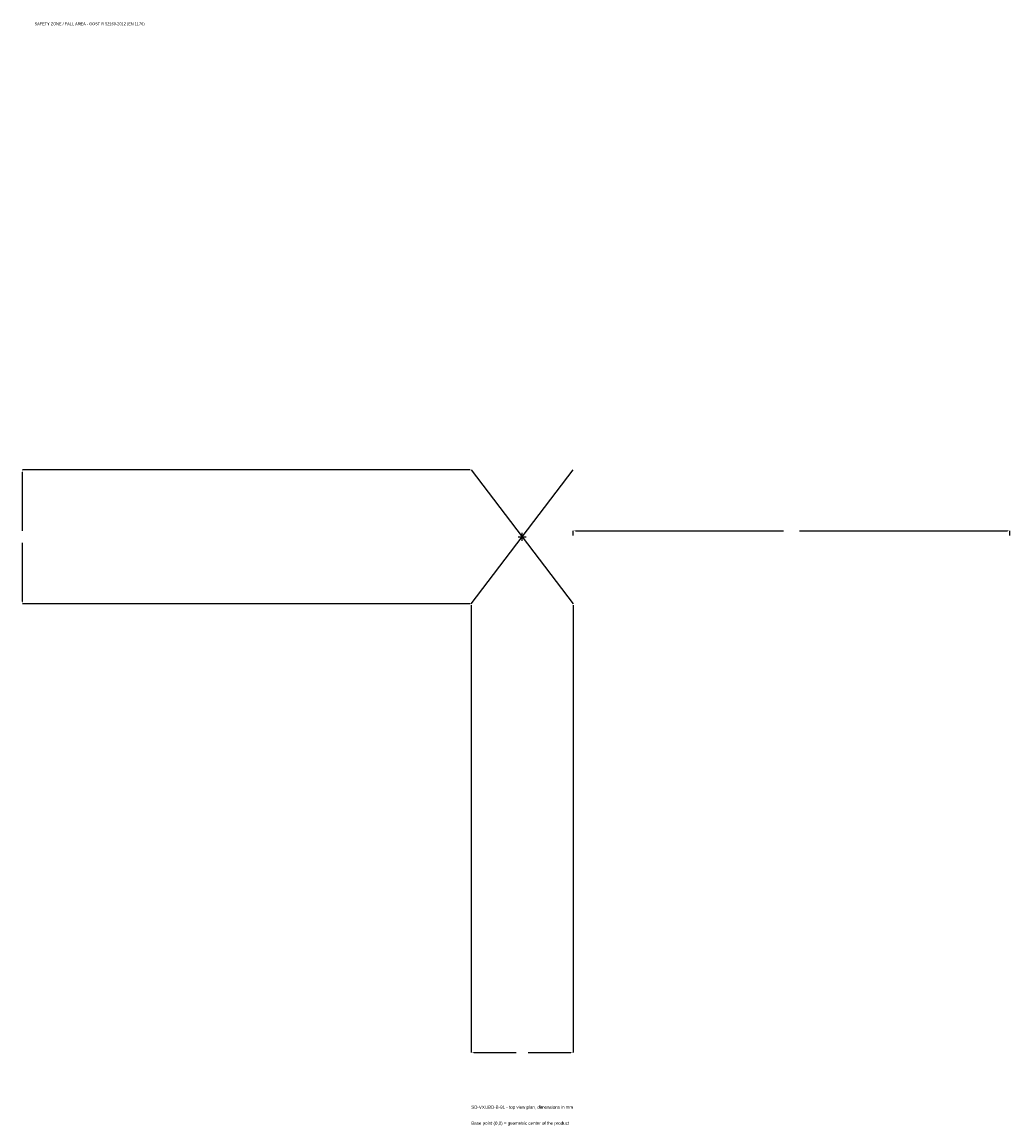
# Model space of a CAD drawing. Extents: x -1718 to 1675, y -2024 to 1768.
import ezdxf

# ---------------------------------------------------------------- set-up
doc = ezdxf.new("R2010")
doc.units = 0
for name, color, linetype in [('GP_MAF_zona_bezopasnosti', 1, 'Continuous'), ('ZSK_DANNYE', 3, 'Continuous'), ('ZSK_KONTUR', 7, 'Continuous'), ('ZSK_RAZMERY', 8, 'Continuous')]:
    doc.layers.add(name, color=color, linetype=linetype)
doc.dimstyles.new('ORION', dxfattribs={"dimtxt": 13.8, "dimasz": 8.28, "dimexe": 1.25, "dimexo": 4.14, "dimtad": 1, "dimcen": 2.5, "dimazin": 3, "dimtfac": 1, "dimtmove": 0, "dimatfit": 3})

# ---------------------------------------------------------------- blocks, each defined once
blk = doc.blocks.new('_CLOSEDFILLED')
at = {"color": 0, "linetype": 'BYBLOCK'}
blk.add_solid([(-1, 0.16), (0, 0), (-1, -0.16)], dxfattribs=at)
blk = doc.blocks.new('*D1')
for p, q in [((-175, -234.14), (-175, -1771.4)), ((175, -234.14), (175, -1771.4)), ((-166.72, -1771.4), (-20.7, -1771.4)), ((20.7, -1771.4), (166.72, -1771.4))]:
    blk.add_line(p, q)
at = {"layer": 'Defpoints'}
for p in [(-175, -230), (175, -230), (-175, -1771.4)]:
    blk.add_point(p, dxfattribs=at)
at = {"layer": 'ZSK_RAZMERY', "xscale": 8.28, "yscale": 8.28, "rotation": 180}
blk.add_blockref('_CLOSEDFILLED', (-175, -1771.4), dxfattribs=at)
at = {"layer": 'ZSK_RAZMERY', "xscale": 8.28, "yscale": 8.28}
blk.add_blockref('_CLOSEDFILLED', (175, -1771.4), dxfattribs=at)
blk = doc.blocks.new('*D2')
for p, q in [((-179.14, 230), (-1716.4, 230)), ((-1716.4, 20.7), (-1716.4, 221.72)), ((-1716.4, -221.72), (-1716.4, -20.7)), ((-179.14, -230), (-1716.4, -230))]:
    blk.add_line(p, q)
at = {"layer": 'Defpoints'}
for p in [(-175, 230), (-1716.4, -230), (-175, -230)]:
    blk.add_point(p, dxfattribs=at)
at = {"layer": 'ZSK_RAZMERY', "xscale": 8.28, "yscale": 8.28}
for p, rotation in [((-1716.4, 230), 90), ((-1716.4, -230), 270)]:
    blk.add_blockref('_CLOSEDFILLED', p, dxfattribs=dict(at, rotation=rotation))
blk = doc.blocks.new('*D3')
for p, q in [((175, 4.14), (175, 20.7)), ((183.28, 20.7), (897.4, 20.7)), ((952.6, 20.7), (1666.72, 20.7)), ((1675, 4.14), (1675, 20.7))]:
    blk.add_line(p, q)
at = {"layer": 'Defpoints'}
for p in [(175, 20.7), (175, 0), (1675, 0)]:
    blk.add_point(p, dxfattribs=at)
at = {"layer": 'ZSK_RAZMERY', "xscale": 8.28, "yscale": 8.28, "rotation": 180}
blk.add_blockref('_CLOSEDFILLED', (175, 20.7), dxfattribs=at)
at = {"layer": 'ZSK_RAZMERY', "xscale": 8.28, "yscale": 8.28}
blk.add_blockref('_CLOSEDFILLED', (1675, 20.7), dxfattribs=at)
blk = doc.blocks.new('B1')
at = {"layer": 'ZSK_KONTUR'}
for p, q in [((-175, -230), (175, 230)), ((-175, 230), (175, -230))]:
    blk.add_line(p, q, dxfattribs=at)
at = {"layer": 'ZSK_RAZMERY'}
for p, q in [((-14, 0), (14, 0)), ((0, -14), (0, 14))]:
    blk.add_line(p, q, dxfattribs=at)
at = {"layer": 'GP_MAF_zona_bezopasnosti', "color": 1}
blk.add_text('SAFETY ZONE / FALL AREA - GOST R 52169-2012 (EN 1176)', height=9.66, dxfattribs=at).set_placement((-1675, 1757.6))
at = {"layer": 'ZSK_RAZMERY'}
dim = blk.add_linear_dim(base=(-1716.4, -230), p1=(-175, -230), p2=(-175, 230), angle=90, dimstyle='ORION', dxfattribs=at)
dim.commit()
dim.dimension.update_dxf_attribs({"geometry": '*D2', "text_midpoint": (-1716.4, 0)})
for base, p1, p2, picture, middle in [((175, 20.7), (175, 0), (1675, 0), '*D3', (925, 20.7)), ((-175, -1771.4), (-175, -230), (175, -230), '*D1', (0, -1771.4))]:
    dim = blk.add_linear_dim(base=base, p1=p1, p2=p2, dimstyle='ORION', dxfattribs=at)
    dim.commit()
    dim.dimension.update_dxf_attribs({"geometry": picture, "text_midpoint": middle})

msp = doc.modelspace()

# ---------------------------------------------------------------- block references
msp.add_blockref('B1', (0, 0))

# ---------------------------------------------------------------- texts
at = {"layer": 'ZSK_DANNYE', "color": 3}
msp.add_text('SD-VXUBD-B-91 - top view plan, dimensions in mm', height=11.04, dxfattribs=at).set_placement((-175, -1964.6))
at = {"layer": 'ZSK_DANNYE', "color": 7}
msp.add_text('Base point (0,0) = geometric center of the product', height=11.04, dxfattribs=at).set_placement((-175, -2019.8))

doc.saveas('drawing.dxf')
